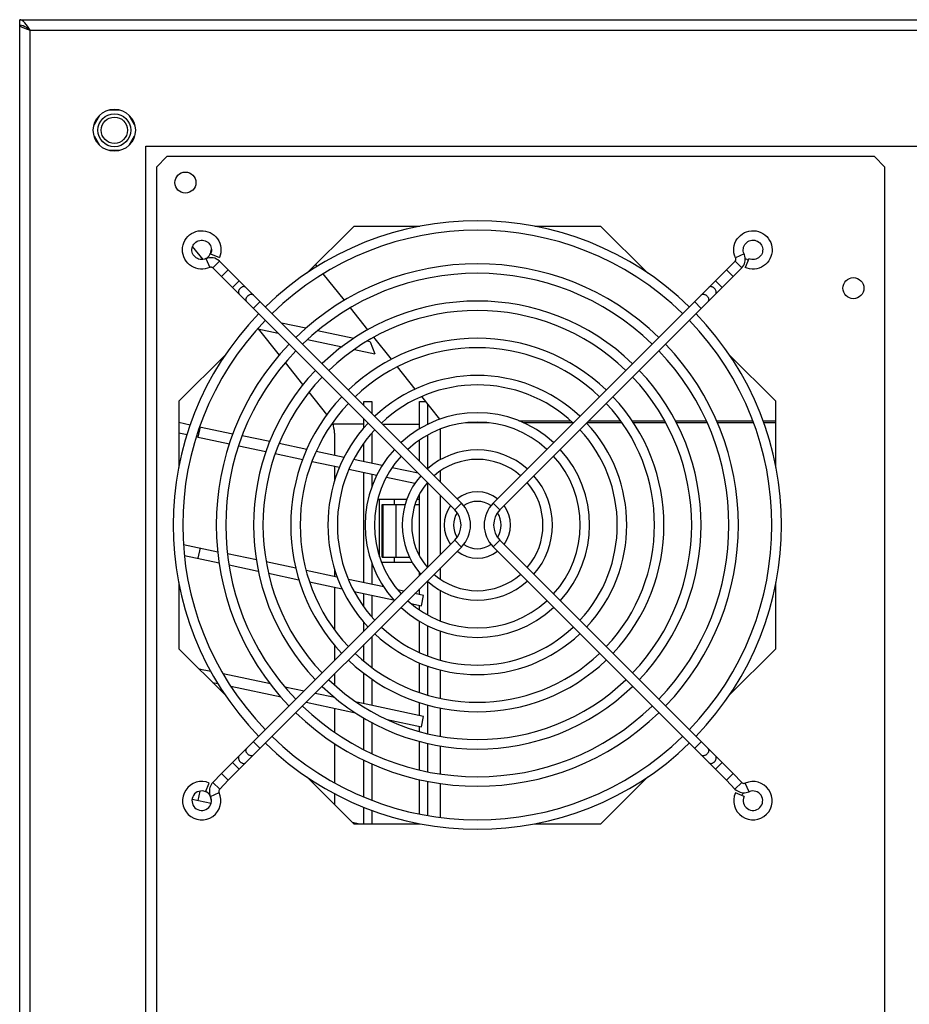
# Model space of a CAD drawing. Header units: inches. Extents: x 0 to 146, y 0 to 57.
# Tile 10 of 13: x 50.88 to 57.54, y 26.45 to 33.81. Entities that reach past the tile are written whole.
import ezdxf

# ---------------------------------------------------------------- set-up
doc = ezdxf.new("R2010")
doc.units = ezdxf.units.IN
doc.header["$LTSCALE"] = 4.033333
doc.header["$MEASUREMENT"] = 0
doc.layers.get('0').update_dxf_attribs({"linetype": 'CONTINUOUS'})
for name, color, linetype in [('FINGER_GUARD_120MM_AXIAL_P1', 7, 'CONTINUOUS'), ('FINGER_GUARD_120MM_AXIAL_P16', 7, 'CONTINUOUS'), ('FINGER_GUARD_120MM_AXIAL_P18', 7, 'CONTINUOUS'), ('FINGER_GUARD_120MM_AXIAL_P2', 7, 'CONTINUOUS'), ('FINGER_GUARD_120MM_AXIAL_P3', 7, 'CONTINUOUS'), ('FINGER_GUARD_120MM_AXIAL_P4', 7, 'CONTINUOUS'), ('FINGER_GUARD_120MM_AXIAL_P5', 7, 'CONTINUOUS'), ('FINGER_GUARD_120MM_AXIAL_P6', 7, 'CONTINUOUS'), ('FINGER_GUARD_120MM_AXIAL_P7', 7, 'CONTINUOUS'), ('FINGER_GUARD_120MM_AXIAL_P8', 7, 'CONTINUOUS')]:
    doc.layers.add(name, color=color, linetype=linetype)

msp = doc.modelspace()

# ---------------------------------------------------------------- linework, layer by layer
at = {"color": 7, "linetype": 'Continuous'}
for p, q in [((50.885, 19.3217), (50.885, 33.8099)), ((50.885, 33.8099), (71.3574, 33.8099)), ((50.9243, 33.759), (50.9375, 33.7508)), ((50.9375, 33.7508), (50.9506, 33.7413)), ((50.9483, 33.7361), (50.9637, 33.7311)), ((50.9506, 33.7413), (50.9637, 33.7311)), ((50.9637, 19.3217), (50.9637, 33.7311)), ((50.9637, 33.7311), (71.2787, 33.7311)), ((51.4826, 33.0939), (51.4422, 33.0239)), ((51.5533, 33.1347), (51.634, 33.1347)), ((51.7451, 33.0239), (51.7047, 33.0939)), ((51.4422, 32.9423), (51.4826, 32.8723)), ((51.7047, 32.8723), (51.7451, 32.9423)), ((51.8298, 20.8571), (51.8298, 32.865)), ((51.8298, 32.865), (70.4125, 32.865)), ((51.634, 32.8315), (51.5533, 32.8315)), ((51.9086, 32.7075), (51.9873, 32.7862)), ((57.2826, 32.7862), (51.9873, 32.7862)), ((57.2826, 32.7862), (57.3613, 32.7075)), ((51.9086, 32.7075), (51.9086, 21.2665)), ((57.3613, 21.2665), (57.3613, 32.7075)), ((53.385, 32.264), (53.0344, 31.9134)), ((53.8798, 32.264), (53.385, 32.264)), ((55.2354, 32.264), (54.7405, 32.264)), ((55.586, 31.9134), (55.2354, 32.264)), ((52.2575, 32.0163), (52.1792, 32.1142)), ((53.1127, 31.9647), (53.1007, 31.9797)), ((53.3155, 31.711), (53.1571, 31.9092)), ((53.4916, 31.4908), (53.3604, 31.6549)), ((53.0271, 31.5019), (52.8451, 31.5406)), ((52.6665, 31.4981), (52.8201, 31.4654)), ((52.8285, 31.3019), (52.6728, 31.4968)), ((53.3851, 31.4258), (53.1137, 31.4835)), ((52.9473, 31.4384), (52.9554, 31.4367)), ((53.0395, 31.4188), (53.2979, 31.3639)), ((53.5072, 31.3999), (53.4834, 31.4049)), ((53.5072, 31.3999), (53.5428, 31.3118)), ((53.6676, 31.2706), (53.5364, 31.4347)), ((52.4271, 31.3061), (52.0765, 30.9555)), ((53.39, 31.3443), (53.5428, 31.3118)), ((56.5438, 30.9555), (56.1932, 31.3061)), ((53.0054, 31.0806), (52.8735, 31.2457)), ((53.846, 31.0474), (53.713, 31.2138)), ((53.1846, 30.8565), (53.0511, 31.0235)), ((52.0765, 30.9555), (52.0765, 30.4607)), ((53.4609, 30.9248), (53.4609, 30.9542)), ((53.4609, 30.9542), (53.5199, 30.9542)), ((53.5199, 30.9542), (53.5199, 30.8658)), ((53.8771, 30.7501), (53.8771, 30.9542)), ((53.8771, 30.9542), (53.9205, 30.9542)), ((53.8914, 30.9906), (54.0268, 30.8212)), ((53.9361, 30.9346), (53.9361, 30.7823)), ((56.5438, 30.4607), (56.5438, 30.9555)), ((52.0765, 30.7985), (52.1621, 30.7803)), ((53.4609, 30.7853), (53.2289, 30.7853)), ((53.4609, 30.7573), (53.4609, 30.8246)), ((53.6004, 30.7853), (53.8771, 30.7853)), ((53.9361, 30.7853), (53.9426, 30.7853)), ((54.3996, 30.794), (54.2207, 30.794)), ((54.6202, 30.8107), (55.0084, 30.8107)), ((55.0288, 30.794), (54.6594, 30.794)), ((55.3941, 30.794), (55.129, 30.794)), ((55.1457, 30.8107), (55.3816, 30.8107)), ((55.4679, 30.8107), (55.7109, 30.8107)), ((55.7202, 30.794), (55.4788, 30.794)), ((55.7921, 30.8107), (56.0226, 30.8107)), ((56.0305, 30.794), (55.8009, 30.794)), ((56.101, 30.8107), (56.371, 30.8107)), ((56.3776, 30.794), (56.1077, 30.794)), ((56.4471, 30.8107), (56.5438, 30.8107)), ((56.5438, 30.794), (56.4537, 30.794)), ((52.1382, 30.7049), (52.0765, 30.718)), ((52.2357, 30.7646), (52.2193, 30.6876)), ((52.2317, 30.7655), (52.4805, 30.7126)), ((53.2413, 30.7166), (53.2413, 30.5509)), ((53.5199, 30.7172), (53.5199, 30.4917)), ((54.0346, 30.5195), (54.0346, 30.7481)), ((52.2078, 30.6901), (52.4545, 30.6376)), ((52.7564, 30.654), (52.5507, 30.6977)), ((53.0329, 30.5952), (52.8266, 30.639)), ((53.4609, 30.5042), (53.4609, 30.6432)), ((53.8771, 30.5086), (53.8771, 30.6658)), ((53.9361, 30.7021), (53.9361, 30.4496)), ((52.5241, 30.6228), (52.7279, 30.5795)), ((52.7975, 30.5647), (53.003, 30.521)), ((53.3127, 30.5357), (53.1041, 30.5801)), ((53.0733, 30.5061), (53.2789, 30.4624)), ((53.5977, 30.4751), (53.3845, 30.5204)), ((53.2413, 30.4704), (53.2413, 30.3577)), ((53.3492, 30.4475), (53.5577, 30.4032)), ((53.4609, 29.5987), (53.4609, 30.4237)), ((53.8678, 30.4177), (53.6721, 30.4593)), ((54.0346, 30.3511), (54.0346, 30.4364)), ((53.5199, 30.4112), (53.5199, 30.3153)), ((53.6292, 30.3879), (53.8434, 30.3424)), ((53.9361, 30.348), (53.9361, 29.7127)), ((53.5658, 30.2232), (53.7827, 30.2232)), ((53.579, 29.7925), (53.579, 30.2232)), ((53.6873, 30.2232), (53.6873, 30.1839)), ((53.8588, 30.2232), (53.8771, 30.2232)), ((53.8771, 29.7994), (53.8771, 30.2612)), ((54.0346, 29.8098), (54.0346, 30.2509)), ((53.5987, 29.7902), (53.5987, 30.1839)), ((53.5987, 30.1839), (53.7698, 30.1839)), ((53.6049, 29.7902), (53.6049, 30.1839)), ((53.7016, 29.7902), (53.7016, 30.1839)), ((53.8441, 30.1839), (53.8771, 30.1839)), ((52.1104, 29.8858), (52.368, 29.831)), ((52.2357, 29.8591), (52.2193, 29.7821)), ((52.1184, 29.8036), (52.3775, 29.7485)), ((52.6562, 29.7698), (52.4407, 29.8155)), ((52.9521, 29.7069), (52.7308, 29.7539)), ((53.5987, 29.7902), (53.8026, 29.7902)), ((53.6873, 29.7902), (53.6873, 29.7508)), ((52.4522, 29.7326), (52.6708, 29.6861)), ((53.2621, 29.641), (53.029, 29.6905)), ((53.2413, 29.703), (53.2413, 29.6454)), ((53.5199, 29.7454), (53.5199, 29.5862)), ((53.8232, 29.7508), (53.5939, 29.7508)), ((54.0346, 29.6243), (54.0346, 29.7095)), ((52.7477, 29.6698), (52.9753, 29.6214)), ((53.055, 29.6045), (53.2996, 29.5525)), ((53.6099, 29.567), (53.3452, 29.6233)), ((53.8771, 29.6523), (53.8771, 29.6727)), ((53.9361, 29.6111), (53.9361, 29.3586)), ((52.0765, 29.6), (52.0765, 29.1051)), ((53.2413, 29.5649), (53.2413, 29.2467)), ((53.3883, 29.5337), (53.684, 29.4708)), ((53.76, 29.5351), (53.7132, 29.5451)), ((53.8771, 29.5102), (53.8771, 29.5521)), ((54.0346, 29.3126), (54.0346, 29.5411)), ((56.5438, 29.1051), (56.5438, 29.6)), ((53.4609, 29.4175), (53.4609, 29.5182)), ((53.5199, 29.5057), (53.5199, 29.3434)), ((53.9079, 29.5037), (53.8426, 29.5176)), ((53.8915, 29.4267), (53.9079, 29.5037)), ((53.8136, 29.4432), (53.8915, 29.4267)), ((53.8771, 29.3949), (53.8771, 29.4297)), ((53.8771, 29.0769), (53.8771, 29.3106)), ((53.4609, 29.2361), (53.4609, 29.3034)), ((53.9361, 29.2784), (53.9361, 29.0523)), ((54.0346, 29.0198), (54.0346, 29.2369)), ((53.5199, 29.1949), (53.5199, 28.9664)), ((52.0765, 29.1051), (52.4271, 28.7545)), ((53.2413, 29.132), (53.2413, 29.0164)), ((53.4609, 29.0126), (53.4609, 29.1359)), ((56.1932, 28.7545), (56.5438, 29.1051)), ((52.226, 28.9557), (52.3161, 28.9365)), ((52.2357, 28.9536), (52.2343, 28.9473)), ((53.8771, 28.7774), (53.8771, 28.9995)), ((53.9361, 28.9762), (53.9361, 28.7587)), ((54.0346, 28.7335), (54.0346, 28.9469)), ((52.7611, 28.842), (52.4083, 28.9169)), ((53.2413, 28.9162), (53.2413, 28.835)), ((53.4609, 28.6932), (53.4609, 28.9223)), ((53.5199, 28.8791), (53.5199, 28.6806)), ((52.3282, 28.8535), (52.3678, 28.845)), ((52.4662, 28.8241), (52.841, 28.7445)), ((53.0132, 28.7884), (52.8702, 28.8188)), ((53.2431, 28.7395), (53.0958, 28.7708)), ((53.2413, 28.7411), (53.2413, 28.7399)), ((53.0294, 28.7044), (53.3988, 28.6259)), ((53.2413, 28.6594), (53.2413, 28.4812)), ((53.9079, 28.5982), (53.4082, 28.7044)), ((53.8771, 28.6047), (53.8771, 28.7031)), ((53.9361, 28.6846), (53.9361, 28.4712)), ((54.0346, 28.4508), (54.0346, 28.6612)), ((53.4609, 28.3507), (53.4609, 28.5871)), ((53.636, 28.5755), (53.8915, 28.5212)), ((53.8915, 28.5212), (53.9079, 28.5982)), ((53.5199, 28.5539), (53.5199, 28.3226)), ((53.8771, 28.4856), (53.8771, 28.5242)), ((53.2413, 28.3965), (53.2413, 28.1035)), ((53.8771, 28.1992), (53.8771, 28.4127)), ((53.9361, 28.3983), (53.9361, 28.1855)), ((54.0346, 28.1685), (54.0346, 28.3789)), ((53.4609, 27.9967), (53.4609, 28.2723)), ((53.5199, 28.2442), (53.5199, 27.9734)), ((53.0344, 28.1473), (53.385, 27.7967)), ((55.2354, 27.7967), (55.586, 28.1473)), ((53.8771, 27.8691), (53.8771, 28.1263)), ((53.9361, 28.1136), (53.9361, 27.8589)), ((54.0346, 27.8436), (54.0346, 28.0966)), ((52.234, 28.0401), (52.2193, 27.9711)), ((53.2413, 28.0222), (53.2413, 27.9404)), ((52.1754, 27.9804), (52.3172, 27.9503)), ((53.4609, 27.7967), (53.4609, 27.9205)), ((53.5199, 27.8973), (53.5199, 27.7967)), ((53.4184, 27.7967), (53.3759, 27.8057)), ((53.385, 27.7967), (53.8798, 27.7967)), ((54.7405, 27.7967), (55.2354, 27.7967))]:
    msp.add_line(p, q, dxfattribs=at)
for points in [[(50.9243, 33.7868), (50.9145, 33.7966), (50.9046, 33.8039), (50.8948, 33.8084), (50.885, 33.8099)], [(50.885, 33.7705), (50.8865, 33.7656), (50.891, 33.7607), (50.8982, 33.7557), (50.908, 33.7508), (50.92, 33.7459)], [(50.885, 33.7705), (50.8981, 33.7692), (50.9112, 33.7652), (50.9243, 33.759)], [(50.92, 33.7459), (50.9336, 33.741), (50.9483, 33.7361)], [(50.944, 33.7613), (50.9342, 33.7749), (50.9243, 33.7868)], [(50.9637, 33.7311), (50.9535, 33.7377), (50.944, 33.7443), (50.9359, 33.7508), (50.9336, 33.7532)], [(50.9637, 33.7311), (50.9539, 33.7465), (50.944, 33.7613)]]:
    msp.add_lwpolyline(points, dxfattribs=at)
for centre, radius in [((51.5936, 32.9831), 0.1575), ((51.5936, 32.9831), 0.123), ((51.5936, 32.9831), 0.0984), ((52.1254, 32.5914), 0.0787), ((57.1251, 31.802), 0.0787)]:
    msp.add_circle(centre, radius, dxfattribs=at)
for centre, radius, start, end in [((52.2314, 32.0973), 0.0886, 302.36889, 357.44502), ((56.3653, 32.0973), 0.0886, 235.5891, 252.78209), ((53.0444, 30.7166), 0.1969, 0, 22.91545), ((52.2314, 27.9634), 0.0886, 1.24418, 58.96307), ((56.3653, 27.9634), 0.0886, 133.44451, 150.35053)]:
    msp.add_arc(centre, radius, start, end, dxfattribs=at)
at = {"layer": 'FINGER_GUARD_120MM_AXIAL_P1', "color": 7, "linetype": 'Continuous'}
for radius, start, end in [(2.2756, 45.80193, 134.19483), (2.2047, 45.82771, 134.16894), (2.2756, 135.97947, 224.02053), (2.2756, 315.98271, 44.01729), (2.2047, 136.01095, 223.98905), (2.2047, 316.0143, 43.9857), (2.2047, 225.83106, 314.17229), (2.2756, 225.80517, 314.19807)]:
    msp.add_arc((54.3102, 30.0303), radius, start, end, dxfattribs=at)
at = {"layer": 'FINGER_GUARD_120MM_AXIAL_P16', "color": 7, "linetype": 'Continuous'}
for p, q in [((52.3142, 32.0598), (52.3794, 32.032)), ((52.2786, 32.0226), (52.307, 31.9577)), ((52.3309, 31.9532), (52.3799, 32.0045)), ((52.3799, 32.0045), (52.4463, 31.9394)), ((52.3309, 31.9532), (52.3962, 31.8893)), ((52.4463, 31.9394), (52.3962, 31.8893)), ((54.1409, 30.1446), (52.3962, 31.8893)), ((54.191, 30.1947), (52.4463, 31.9394)), ((52.4781, 31.8074), (52.5282, 31.8575)), ((52.6845, 31.7012), (52.6344, 31.6511)), ((54.1409, 30.1446), (54.191, 30.1947)), ((54.1409, 29.9161), (52.3962, 28.1714)), ((54.191, 29.866), (54.1409, 29.9161)), ((54.191, 29.866), (52.4463, 28.1213)), ((52.6344, 28.4096), (52.6845, 28.3595)), ((52.5282, 28.2032), (52.4781, 28.2533)), ((52.3317, 28.1055), (52.3962, 28.1714)), ((52.3962, 28.1714), (52.4463, 28.1213)), ((52.2755, 28.0358), (52.3039, 28.1007)), ((52.3818, 28.0554), (52.3317, 28.1055)), ((52.3818, 28.0554), (52.4463, 28.1213)), ((52.3131, 27.9997), (52.3777, 28.0289))]:
    msp.add_line(p, q, dxfattribs=at)
for points in [[(52.307, 31.9577), (52.291, 31.9515), (52.274, 31.9472), (52.2563, 31.9449), (52.2384, 31.9449), (52.2207, 31.9471), (52.2032, 31.9515), (52.1864, 31.9581), (52.1704, 31.9668), (52.1557, 31.9775), (52.1425, 31.9899), (52.1309, 32.0039), (52.1212, 32.0193), (52.1135, 32.0357), (52.1079, 32.053), (52.1045, 32.0708), (52.1035, 32.0889), (52.1047, 32.107), (52.1082, 32.1248), (52.1139, 32.1421), (52.1217, 32.1584), (52.1316, 32.1737), (52.1433, 32.1876), (52.1566, 32.1999), (52.1714, 32.2105), (52.1874, 32.219)], [(52.1874, 32.219), (52.2044, 32.2255), (52.222, 32.2298), (52.2401, 32.2319), (52.2582, 32.2316), (52.2762, 32.2291), (52.2937, 32.2243), (52.3105, 32.2173), (52.3263, 32.2083), (52.3408, 32.1974), (52.3538, 32.1847), (52.3651, 32.1705), (52.3745, 32.1549), (52.3819, 32.1383), (52.3871, 32.121), (52.3901, 32.1031), (52.3908, 32.0849), (52.3893, 32.0669), (52.3854, 32.0491), (52.3794, 32.032)], [(52.2786, 32.0226), (52.2678, 32.0185), (52.2569, 32.0162), (52.246, 32.0155), (52.235, 32.0165), (52.2245, 32.0191), (52.2147, 32.0232), (52.2056, 32.0286), (52.1974, 32.0352), (52.1902, 32.043), (52.1842, 32.0517), (52.1796, 32.0612), (52.1764, 32.0713), (52.1746, 32.0817), (52.1744, 32.0923), (52.1758, 32.1028), (52.1786, 32.113), (52.1829, 32.1227), (52.1886, 32.1316), (52.1955, 32.1396), (52.2034, 32.1466), (52.2123, 32.1523), (52.222, 32.1567)], [(52.222, 32.1567), (52.2322, 32.1596), (52.2426, 32.161), (52.2532, 32.1609), (52.2637, 32.1593), (52.2738, 32.1561), (52.2833, 32.1516), (52.2921, 32.1457), (52.3, 32.1385), (52.3067, 32.1303), (52.3121, 32.1213), (52.3162, 32.1115), (52.3188, 32.1013), (52.32, 32.0908), (52.3195, 32.0802), (52.3176, 32.0698), (52.3142, 32.0598)], [(52.3799, 32.0045), (52.3691, 32.0132), (52.3576, 32.02), (52.3451, 32.0252), (52.3321, 32.0285), (52.3187, 32.03), (52.3053, 32.0295), (52.292, 32.0271), (52.2786, 32.0226)], [(52.3309, 31.9532), (52.3277, 31.9556), (52.3237, 31.9576), (52.3194, 31.9588), (52.315, 31.9592), (52.3106, 31.9587), (52.307, 31.9577)], [(52.5782, 31.8076), (52.5756, 31.8097), (52.5715, 31.8119), (52.5667, 31.8131), (52.5616, 31.8133), (52.5561, 31.8125), (52.5506, 31.8108), (52.5451, 31.8081), (52.5399, 31.8047), (52.5351, 31.8005)], [(52.5239, 31.7825), (52.5226, 31.777), (52.5223, 31.7716), (52.523, 31.7667), (52.5246, 31.7622), (52.5272, 31.7584), (52.5281, 31.7574)], [(52.5351, 31.8005), (52.5326, 31.7978), (52.5304, 31.7949), (52.5283, 31.7919), (52.5266, 31.7889), (52.5251, 31.7857), (52.5239, 31.7825)], [(52.5803, 31.7261), (52.5815, 31.7293), (52.583, 31.7324), (52.5848, 31.7355), (52.5868, 31.7385), (52.5891, 31.7413), (52.5916, 31.744)], [(52.5916, 31.744), (52.5963, 31.7482), (52.6015, 31.7517), (52.607, 31.7544), (52.6125, 31.7561), (52.618, 31.7569), (52.6232, 31.7566), (52.6279, 31.7554), (52.632, 31.7533), (52.6346, 31.7511)], [(52.5845, 31.701), (52.5836, 31.7019), (52.5811, 31.7057), (52.5794, 31.7102), (52.5787, 31.7152), (52.579, 31.7205), (52.5803, 31.7261)], [(52.5916, 28.3166), (52.5874, 28.3214), (52.5839, 28.3266), (52.5812, 28.3321), (52.5795, 28.3376), (52.5787, 28.3431), (52.579, 28.3482), (52.5802, 28.353), (52.5824, 28.3571), (52.5845, 28.3597)], [(52.5281, 28.3032), (52.5259, 28.3007), (52.5238, 28.2965), (52.5225, 28.2918), (52.5223, 28.2866), (52.5231, 28.2812), (52.5248, 28.2756), (52.5275, 28.2702), (52.5309, 28.265), (52.5351, 28.2602)], [(52.6095, 28.3054), (52.6064, 28.3066), (52.6032, 28.3081), (52.6001, 28.3098), (52.5971, 28.3119), (52.5943, 28.3141), (52.5916, 28.3166)], [(52.6346, 28.3096), (52.6337, 28.3087), (52.6299, 28.3061), (52.6254, 28.3045), (52.6204, 28.3038), (52.6151, 28.3041), (52.6095, 28.3054)], [(52.5351, 28.2602), (52.5378, 28.2577), (52.5407, 28.2554), (52.5437, 28.2534), (52.5468, 28.2516), (52.5499, 28.2502), (52.5531, 28.249)], [(52.5531, 28.249), (52.5586, 28.2477), (52.564, 28.2474), (52.569, 28.2481), (52.5734, 28.2497), (52.5773, 28.2523), (52.5782, 28.2531)], [(52.3317, 28.1055), (52.3242, 28.0969), (52.3178, 28.0875), (52.3126, 28.0776), (52.3087, 28.0671), (52.306, 28.0561), (52.3047, 28.0448), (52.3047, 28.0334), (52.3061, 28.0219), (52.3089, 28.0105), (52.3131, 27.9997)], [(52.3818, 28.0554), (52.379, 28.0518), (52.3769, 28.0475), (52.3757, 28.0429), (52.3754, 28.0382), (52.3761, 28.0334), (52.3777, 28.0289)]]:
    msp.add_lwpolyline(points, dxfattribs=at)
for centre, radius, start, end in [((54.0267, 30.0303), 0.2324, 315, 45), ((54.0267, 30.0303), 0.1615, 315, 45), ((52.2473, 27.9686), 0.1437, 66.77946, 24.78846), ((52.2473, 27.9686), 0.0728, 67.2229, 25.23189)]:
    msp.add_arc(centre, radius, start, end, dxfattribs=at)
at = {"layer": 'FINGER_GUARD_120MM_AXIAL_P18', "color": 7, "linetype": 'Continuous'}
for p, q in [((56.3061, 32.0597), (56.242, 32.0296)), ((56.2394, 32.0033), (56.1741, 31.9393)), ((56.2394, 32.0033), (56.2906, 31.9542)), ((56.3432, 32.0219), (56.3141, 31.9573)), ((54.4294, 30.1946), (56.1741, 31.9393)), ((54.4795, 30.1445), (56.2242, 31.8892)), ((56.2242, 31.8892), (56.1741, 31.9393)), ((56.2906, 31.9542), (56.2242, 31.8892)), ((56.0922, 31.8574), (56.1423, 31.8073)), ((55.986, 31.651), (55.9359, 31.7011)), ((54.4294, 30.1946), (54.4795, 30.1445)), ((54.4795, 29.9162), (54.4294, 29.8661)), ((54.4795, 29.9162), (56.2242, 28.1715)), ((54.4294, 29.8661), (56.1741, 28.1214)), ((55.9359, 28.3596), (55.986, 28.4097)), ((56.1423, 28.2534), (56.0922, 28.2033)), ((56.1741, 28.1214), (56.2242, 28.1715)), ((56.2887, 28.1056), (56.2242, 28.1715)), ((56.2386, 28.0555), (56.1741, 28.1214)), ((56.2887, 28.1056), (56.2386, 28.0555)), ((56.3442, 28.0355), (56.315, 28.1001)), ((56.3069, 27.999), (56.242, 28.0275))]:
    msp.add_line(p, q, dxfattribs=at)
for points in [[(56.242, 32.0296), (56.2353, 32.0476), (56.2312, 32.0658), (56.2295, 32.0841), (56.2302, 32.1025), (56.2331, 32.1206), (56.2384, 32.1381), (56.2457, 32.1547), (56.2551, 32.1702), (56.2663, 32.1843), (56.2792, 32.197), (56.2936, 32.2079), (56.3092, 32.217), (56.3259, 32.224), (56.3433, 32.2288), (56.3612, 32.2315), (56.3794, 32.2318), (56.3974, 32.2299), (56.415, 32.2257), (56.432, 32.2194), (56.448, 32.2109), (56.4628, 32.2006), (56.4762, 32.1884), (56.4879, 32.1747), (56.4979, 32.1596), (56.5058, 32.1434)], [(56.3061, 32.0597), (56.303, 32.0687), (56.301, 32.0786), (56.3003, 32.0888), (56.3011, 32.099), (56.3034, 32.1091), (56.3071, 32.119), (56.3123, 32.1283), (56.3188, 32.1368), (56.3265, 32.1442), (56.3352, 32.1504), (56.3447, 32.1553), (56.3548, 32.1588), (56.3654, 32.1607), (56.3761, 32.161), (56.3867, 32.1598), (56.3971, 32.157), (56.4069, 32.1528), (56.416, 32.1471), (56.4242, 32.1402), (56.4312, 32.1322), (56.437, 32.1232), (56.4415, 32.1135)], [(56.5058, 32.1434), (56.5117, 32.1264), (56.5154, 32.1087), (56.5168, 32.0907), (56.516, 32.0727), (56.5129, 32.0549), (56.5076, 32.0376), (56.5002, 32.0212), (56.4908, 32.0058), (56.4795, 31.9916), (56.4666, 31.9791), (56.4521, 31.9682), (56.4365, 31.9593), (56.4198, 31.9523), (56.4023, 31.9476), (56.3844, 31.945), (56.3664, 31.9447), (56.3484, 31.9467), (56.3309, 31.9509), (56.3141, 31.9573)], [(56.4415, 32.1135), (56.4444, 32.1033), (56.4459, 32.0927), (56.4457, 32.082), (56.444, 32.0714), (56.4408, 32.0613), (56.4361, 32.0517), (56.4301, 32.0428), (56.4228, 32.035), (56.4145, 32.0283), (56.4053, 32.0229), (56.3954, 32.0189), (56.385, 32.0164), (56.3743, 32.0154), (56.3637, 32.016), (56.3532, 32.0182), (56.3432, 32.0219)], [(56.2906, 31.9542), (56.2985, 31.964), (56.3047, 31.974), (56.3093, 31.9843), (56.3128, 31.9952), (56.3149, 32.0064), (56.3157, 32.0176), (56.3151, 32.0289), (56.3131, 32.04), (56.3101, 32.0503), (56.3061, 32.0597)], [(56.2394, 32.0033), (56.2408, 32.0051), (56.2424, 32.008), (56.2437, 32.0112), (56.2445, 32.0146), (56.2448, 32.0181), (56.2446, 32.0217), (56.2437, 32.0254), (56.242, 32.0296)], [(55.9858, 31.751), (55.9867, 31.7519), (55.9905, 31.7545), (55.995, 31.7561), (56, 31.7568), (56.0054, 31.7565), (56.0109, 31.7552)], [(56.0109, 31.7552), (56.0141, 31.754), (56.0172, 31.7525), (56.0203, 31.7508), (56.0233, 31.7487), (56.0262, 31.7464), (56.0288, 31.7439)], [(56.0288, 31.7439), (56.033, 31.7392), (56.0365, 31.734), (56.0392, 31.7285), (56.0409, 31.723), (56.0417, 31.7175), (56.0414, 31.7124), (56.0402, 31.7076), (56.0381, 31.7035), (56.0359, 31.7009)], [(56.0673, 31.8116), (56.0618, 31.8129), (56.0564, 31.8132), (56.0515, 31.8125), (56.047, 31.8109), (56.0432, 31.8083), (56.0422, 31.8075)], [(56.0853, 31.8004), (56.0826, 31.8029), (56.0797, 31.8052), (56.0767, 31.8072), (56.0737, 31.809), (56.0705, 31.8104), (56.0673, 31.8116)], [(56.0924, 31.7574), (56.0945, 31.7599), (56.0967, 31.7641), (56.0979, 31.7688), (56.0981, 31.774), (56.0973, 31.7794), (56.0956, 31.7849), (56.0929, 31.7904), (56.0895, 31.7956), (56.0853, 31.8004)], [(56.0359, 28.3598), (56.0381, 28.3572), (56.0402, 28.3531), (56.0414, 28.3483), (56.0417, 28.3432), (56.0409, 28.3377), (56.0392, 28.3322), (56.0365, 28.3267), (56.033, 28.3215), (56.0288, 28.3167)], [(56.0109, 28.3055), (56.0054, 28.3042), (56, 28.3039), (55.995, 28.3046), (55.9905, 28.3062), (55.9867, 28.3088), (55.9858, 28.3097)], [(56.0288, 28.3167), (56.0262, 28.3142), (56.0233, 28.312), (56.0203, 28.3099), (56.0172, 28.3082), (56.0141, 28.3067), (56.0109, 28.3055)], [(56.0853, 28.2603), (56.0895, 28.2651), (56.0929, 28.2703), (56.0956, 28.2757), (56.0973, 28.2813), (56.0981, 28.2867), (56.0979, 28.2919), (56.0967, 28.2966), (56.0945, 28.3008), (56.0924, 28.3033)], [(56.0422, 28.2532), (56.0432, 28.2524), (56.047, 28.2498), (56.0515, 28.2481), (56.0564, 28.2475), (56.0618, 28.2478), (56.0673, 28.2491)], [(56.0673, 28.2491), (56.0705, 28.2502), (56.0737, 28.2517), (56.0767, 28.2535), (56.0797, 28.2555), (56.0826, 28.2578), (56.0853, 28.2603)], [(56.2887, 28.1056), (56.2922, 28.1026), (56.2963, 28.1003), (56.3008, 28.0988), (56.3056, 28.0983), (56.3104, 28.0987), (56.315, 28.1001)], [(56.2386, 28.0555), (56.2471, 28.0479), (56.2564, 28.0414), (56.2663, 28.0361), (56.2767, 28.032), (56.2876, 28.0292), (56.2989, 28.0277), (56.3104, 28.0275), (56.3219, 28.0288), (56.3333, 28.0315), (56.3442, 28.0355)]]:
    msp.add_lwpolyline(points, dxfattribs=at)
for centre, radius, start, end in [((54.5936, 30.0303), 0.2323, 135, 225), ((54.5936, 30.0303), 0.1614, 135, 225), ((56.3732, 27.9687), 0.1437, 155.86791, 113.87691), ((56.3732, 27.9687), 0.0728, 155.42447, 113.43347)]:
    msp.add_arc(centre, radius, start, end, dxfattribs=at)
at = {"layer": 'FINGER_GUARD_120MM_AXIAL_P2', "color": 7, "linetype": 'Continuous'}
for radius, start, end in [(0.248, 52.3806, 127.58936), (0.1772, 54.87936, 125.07886), (0.248, 144.02475, 215.97525), (0.1772, 148.60635, 211.39365), (0.1772, 328.65138, 31.34862), (0.248, 324.05479, 35.94521), (0.248, 232.41064, 307.6194), (0.1772, 234.92114, 305.12064)]:
    msp.add_arc((54.3102, 30.0303), radius, start, end, dxfattribs=at)
at = {"layer": 'FINGER_GUARD_120MM_AXIAL_P3', "color": 7, "linetype": 'Continuous'}
for radius, start, end in [(0.5618, 48.2512, 131.73563), (0.4909, 48.72116, 131.26377), (0.5618, 138.972, 221.028), (0.4909, 139.546, 220.454), (0.4909, 319.56107, 40.43893), (0.5618, 318.98517, 41.01483), (0.5618, 228.26437, 311.7488), (0.4909, 228.73623, 311.27884)]:
    msp.add_arc((54.3102, 30.0303), radius, start, end, dxfattribs=at)
at = {"layer": 'FINGER_GUARD_120MM_AXIAL_P4', "color": 7, "linetype": 'Continuous'}
for radius, start, end in [(0.8402, 47.17256, 132.81864), (0.7693, 47.37311, 132.61727), (0.8402, 137.65455, 222.34545), (0.8402, 317.66335, 42.33665), (0.7693, 137.8995, 222.1005), (0.7693, 317.90912, 42.09088), (0.7693, 227.38273, 312.62689), (0.8402, 227.18136, 312.82744)]:
    msp.add_arc((54.3102, 30.0303), radius, start, end, dxfattribs=at)
at = {"layer": 'FINGER_GUARD_120MM_AXIAL_P5', "color": 7, "linetype": 'Continuous'}
for radius, start, end in [(1.1185, 46.63152, 133.36188), (1.0476, 46.74189, 133.25107), (1.1185, 136.99281, 223.00719), (1.1185, 316.99943, 43.00057), (1.0476, 137.12792, 222.87208), (1.0476, 317.13498, 42.86502), (1.0476, 226.74893, 313.25811), (1.1185, 226.63812, 313.36848)]:
    msp.add_arc((54.3102, 30.0303), radius, start, end, dxfattribs=at)
at = {"layer": 'FINGER_GUARD_120MM_AXIAL_P6', "color": 7, "linetype": 'Continuous'}
for radius, start, end in [(1.3969, 46.30642, 133.6883), (1.326, 46.37624, 133.6182), (1.3969, 136.59564, 223.40436), (1.326, 136.68092, 223.31908), (1.326, 316.68649, 43.31351), (1.3969, 316.60093, 43.39907), (1.3969, 226.3117, 313.69358), (1.326, 226.3818, 313.62376)]:
    msp.add_arc((54.3102, 30.0303), radius, start, end, dxfattribs=at)
at = {"layer": 'FINGER_GUARD_120MM_AXIAL_P7', "color": 7, "linetype": 'Continuous'}
for radius, start, end in [(1.6752, 46.08934, 133.90625), (1.6043, 46.13746, 133.85794), (1.6752, 136.33051, 223.66949), (1.6752, 316.33492, 43.66508), (1.6043, 136.38928, 223.61072), (1.6043, 316.39389, 43.60611), (1.6043, 226.14206, 313.86254), (1.6752, 226.09375, 313.91066)]:
    msp.add_arc((54.3102, 30.0303), radius, start, end, dxfattribs=at)
at = {"layer": 'FINGER_GUARD_120MM_AXIAL_P8', "color": 7, "linetype": 'Continuous'}
for radius, start, end in [(1.9535, 45.93413, 134.06209), (1.8827, 45.96929, 134.02679), (1.9535, 136.14094, 223.85906), (1.9535, 316.14472, 43.85528), (1.8827, 136.18388, 223.81612), (1.8827, 316.1878, 43.8122), (1.8827, 225.97321, 314.03071), (1.9535, 225.93791, 314.06587)]:
    msp.add_arc((54.3102, 30.0303), radius, start, end, dxfattribs=at)

doc.saveas('drawing.dxf')
